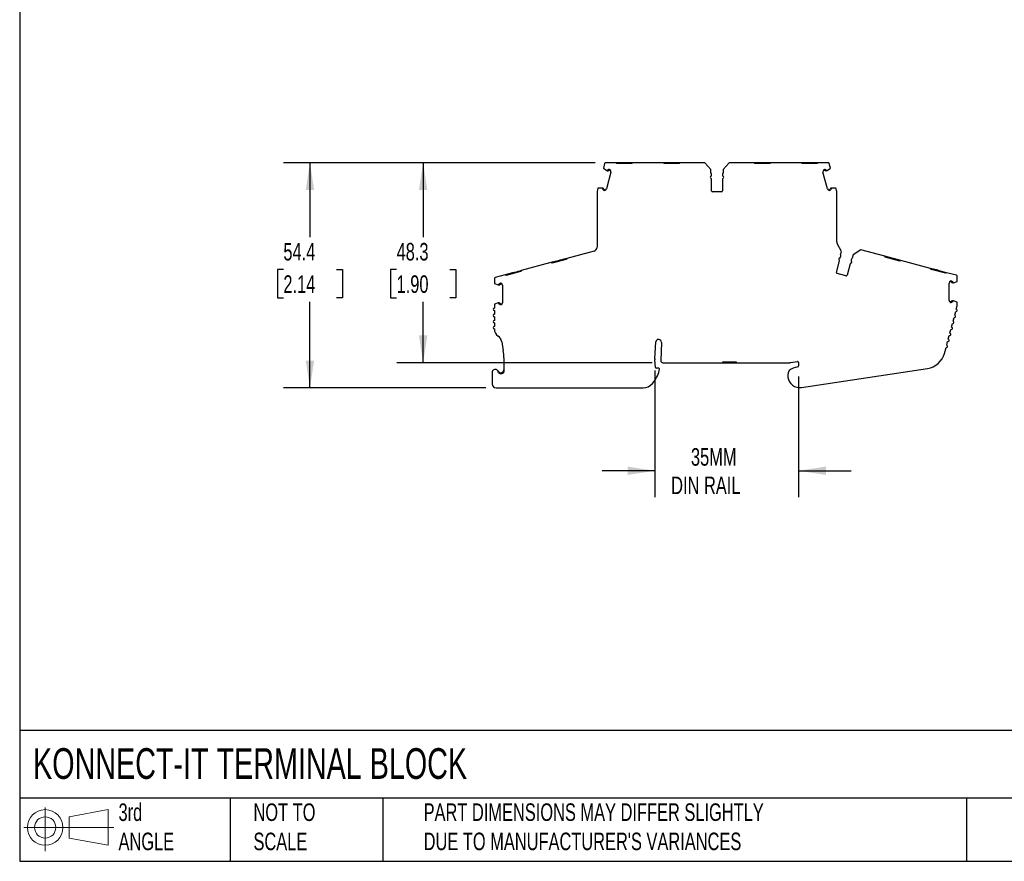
# Model space of a CAD drawing. Header units: millimetres. Extents: x 13 to 546, y 13 to 419.
# Tile 1 of 9: x 13 to 250, y 13 to 216. Entities that reach past the tile are written whole.
import ezdxf

# ---------------------------------------------------------------- set-up
doc = ezdxf.new("R2010")
doc.units = ezdxf.units.MM
doc.header["$LTSCALE"] = 2
doc.linetypes.add('SLD-Solid', pattern=[0])
doc.layers.add('DIMENSIONS', color=140, linetype='SLD-Solid', lineweight=25)
doc.layers.add('TEXT', color=140, linetype='SLD-Solid', lineweight=25)
doc.layers.add('SLD-DEFPOINTS', color=7, linetype='Continuous')
doc.styles.add('SLDTEXTSTYLE0', font='TXT', dxfattribs={"width": 0.7})
doc.dimstyles.new('SLDDIMSTYLE0', dxfattribs={"dimtxt": 4.316016, "dimasz": 6.604, "dimexe": 0, "dimexo": 0.0625, "dimgap": 1.079004, "dimtad": 0, "dimtih": 1, "dimtoh": 1, "dimrnd": 1e-09, "dimzin": 12, "dimdsep": 46, "dimtxsty": 'SLDTEXTSTYLE0', "dimsah": 1, "dimcen": 0.09, "dimadec": 0, "dimazin": 3, "dimtfac": 1, "dimtmove": 0, "dimatfit": 0, "dimfxl": 0, "dimfrac": 2, "dimtolj": 1, "dimtzin": 12, "dimarcsym": 0})
doc.dimstyles.new('SLDDIMSTYLE1', dxfattribs={"dimtxt": 4.316016, "dimasz": 6.604, "dimexe": 0, "dimexo": 0.0625, "dimgap": 1.079004, "dimtad": 0, "dimtih": 1, "dimtoh": 1, "dimrnd": 1e-09, "dimzin": 12, "dimdsep": 46, "dimtxsty": 'SLDTEXTSTYLE0', "dimsah": 1, "dimcen": 0.09, "dimadec": 0, "dimazin": 3, "dimtfac": 1, "dimtofl": 0, "dimtmove": 0, "dimatfit": 3, "dimfxl": 0, "dimfrac": 2, "dimtolj": 1, "dimtzin": 12, "dimarcsym": 0})

# ---------------------------------------------------------------- blocks, each defined once
blk = doc.blocks.new('Block11')
at = {"color": 7, "linetype": 'SLD-Solid', "lineweight": 18}
for p, q in [((5.18, 10.62), (5.18, 0)), ((10.96, 8.33), (20.35, 10.06)), ((20.35, 10.06), (20.35, 1.46)), ((10.96, 3.19), (10.96, 8.33)), ((0, 5.76), (21.75, 5.76)), ((10.96, 3.19), (20.35, 1.46))]:
    blk.add_line(p, q, dxfattribs=at)
for radius in [4.3, 2.57]:
    blk.add_circle((5.18, 5.76), radius, dxfattribs=at)
blk = doc.blocks.new('Block12')
at = {"layer": 'SLD-DEFPOINTS'}
blk.add_blockref('Block11', (0, 0), dxfattribs=at)
blk = doc.blocks.new('_D')
at = {"layer": 'DIMENSIONS'}
for p, q in [((166.08, 131.2), (166.08, 100.64)), ((200.78, 129.75), (200.78, 100.64)), ((166.08, 106.99), (153.38, 106.99)), ((200.78, 106.99), (213.48, 106.99))]:
    blk.add_line(p, q, dxfattribs=at)
for points in [[(166.08, 106.99), (159.47, 108.01), (159.47, 105.98)], [(200.78, 106.99), (207.38, 105.98), (207.38, 108.01)]]:
    blk.add_solid(points, dxfattribs=at)
at = {"layer": 'DIMENSIONS', "char_height": 4.233, "attachment_point": 1, "style": 'SLDTEXTSTYLE0'}
for s, insert in [('35MM', (174.79, 112.45)), ('DIN RAIL', (170.01, 105.59))]:
    blk.add_mtext(s, dxfattribs=dict(at, insert=insert))
blk = doc.blocks.new('_D_1')
at = {"layer": 'DIMENSIONS'}
for p, q in [((151.69, 181.36), (103.77, 181.36)), ((110.12, 181.36), (110.12, 163.4)), ((103.71, 155.57), (102.26, 155.57)), ((102.26, 155.57), (102.26, 148.71)), ((116.54, 155.57), (117.99, 155.57)), ((117.99, 155.57), (117.99, 148.71)), ((102.26, 148.71), (103.71, 148.71)), ((110.12, 133.09), (110.12, 147.75)), ((117.99, 148.71), (116.54, 148.71)), ((165.46, 133.09), (103.77, 133.09))]:
    blk.add_line(p, q, dxfattribs=at)
for points in [[(110.12, 181.36), (109.11, 174.76), (111.14, 174.76)], [(110.12, 133.09), (111.14, 139.69), (109.11, 139.69)]]:
    blk.add_solid(points, dxfattribs=at)
at = {"layer": 'DIMENSIONS', "char_height": 4.233, "attachment_point": 1, "style": 'SLDTEXTSTYLE0'}
for s, insert in [('48.3', (103.71, 162)), ('1.90', (103.71, 154.17))]:
    blk.add_mtext(s, dxfattribs=dict(at, insert=insert))
blk = doc.blocks.new('_D_2')
at = {"layer": 'DIMENSIONS'}
for p, q in [((151.69, 181.36), (76.44, 181.36)), ((82.79, 181.36), (82.79, 163.4)), ((76.37, 155.57), (74.92, 155.57)), ((74.92, 155.57), (74.92, 148.71)), ((89.2, 155.57), (90.65, 155.57)), ((90.65, 155.57), (90.65, 148.71)), ((74.92, 148.71), (76.37, 148.71)), ((82.79, 126.99), (82.79, 147.75)), ((90.65, 148.71), (89.2, 148.71)), ((125.24, 126.99), (76.44, 126.99))]:
    blk.add_line(p, q, dxfattribs=at)
for points in [[(82.79, 181.36), (81.77, 174.76), (83.8, 174.76)], [(82.79, 126.99), (83.8, 133.6), (81.77, 133.6)]]:
    blk.add_solid(points, dxfattribs=at)
at = {"layer": 'DIMENSIONS', "char_height": 4.233, "attachment_point": 1, "style": 'SLDTEXTSTYLE0'}
for s, insert in [('54.4', (76.37, 162)), ('2.14', (76.37, 154.17))]:
    blk.add_mtext(s, dxfattribs=dict(at, insert=insert))

msp = doc.modelspace()

# ---------------------------------------------------------------- linework, layer by layer
for p, q in [((153.938, 181.141), (153.636, 180.015)), ((156.714, 181.363), (154.228, 181.363)), ((156.914, 181.163), (156.714, 181.363)), ((158.514, 181.363), (156.714, 181.363)), ((160.514, 181.163), (156.914, 181.163)), ((158.514, 181.363), (158.514, 181.163)), ((158.914, 181.363), (158.514, 181.363)), ((158.914, 181.363), (158.914, 181.163)), ((160.714, 181.363), (160.514, 181.163)), ((168.154, 181.363), (160.714, 181.363)), ((168.354, 181.163), (168.154, 181.363)), ((169.954, 181.363), (168.154, 181.363)), ((171.954, 181.163), (168.354, 181.163)), ((169.954, 181.363), (169.954, 181.163)), ((170.354, 181.363), (169.954, 181.363)), ((170.354, 181.363), (170.354, 181.163)), ((172.154, 181.363), (171.954, 181.163)), ((178.104, 181.363), (172.154, 181.363)), ((179.611, 179.696), (178.104, 181.363)), ((184.051, 181.363), (182.549, 179.702)), ((190.001, 181.363), (184.051, 181.363)), ((190.201, 181.163), (190.001, 181.363)), ((193.801, 181.163), (190.201, 181.163)), ((191.801, 181.363), (191.801, 181.163)), ((192.201, 181.363), (191.801, 181.363)), ((192.201, 181.363), (192.201, 181.163)), ((194.001, 181.363), (192.201, 181.363)), ((194.001, 181.363), (193.801, 181.163)), ((201.441, 181.363), (194.001, 181.363)), ((201.641, 181.163), (201.441, 181.363)), ((205.241, 181.163), (201.641, 181.163)), ((203.241, 181.363), (203.241, 181.163)), ((203.641, 181.363), (203.241, 181.363)), ((203.641, 181.363), (203.641, 181.163)), ((205.441, 181.363), (203.641, 181.363)), ((205.441, 181.363), (205.241, 181.163)), ((207.91, 181.363), (205.441, 181.363)), ((208.501, 180.015), (208.199, 181.141)), ((153.636, 180.015), (154.465, 179.455)), ((155.464, 179.11), (154.378, 175.054)), ((154.465, 179.455), (154.523, 179.44)), ((154.523, 179.44), (154.668, 179.401)), ((154.72, 179.594), (154.649, 179.613)), ((155.456, 179.398), (155.031, 179.511)), ((155.254, 179.659), (155.083, 179.705)), ((179.611, 178.863), (179.611, 179.696)), ((179.761, 178.321), (179.761, 178.603)), ((182.394, 178.6), (182.394, 178.321)), ((182.549, 179.702), (182.549, 178.863)), ((207.76, 175.055), (206.673, 179.111)), ((207.106, 179.512), (206.681, 179.398)), ((207.054, 179.705), (206.883, 179.659)), ((207.488, 179.614), (207.417, 179.595)), ((207.614, 179.44), (207.469, 179.402)), ((207.614, 179.44), (207.672, 179.456)), ((207.672, 179.456), (208.501, 180.015)), ((179.761, 174.563), (179.761, 177.405)), ((182.394, 177.405), (182.394, 174.563)), ((152.126, 174.306), (152.126, 173.05)), ((152.344, 175.185), (152.143, 174.435)), ((153.339, 175.255), (152.344, 175.185)), ((153.398, 175.239), (153.339, 175.255)), ((153.543, 175.2), (153.398, 175.239)), ((153.42, 175.026), (153.491, 175.007)), ((153.75, 174.73), (153.921, 174.684)), ((153.802, 174.923), (154.226, 174.809)), ((182.194, 174.363), (179.961, 174.363)), ((207.911, 174.81), (208.335, 174.924)), ((208.216, 174.685), (208.387, 174.731)), ((208.74, 175.24), (208.595, 175.201)), ((208.646, 175.008), (208.717, 175.027)), ((208.798, 175.255), (208.74, 175.24)), ((209.793, 175.186), (208.798, 175.255)), ((210.001, 174.412), (209.793, 175.186)), ((210.011, 166.663), (210.011, 174.334)), ((152.126, 173.05), (152.126, 162.547)), ((210.011, 162.293), (210.011, 166.663)), ((152.125, 162.547), (152.125, 160.987)), ((152.126, 162.547), (152.125, 162.547)), ((211.116, 159.894), (210.121, 161.837)), ((151.384, 160.021), (144.858, 158.272)), ((210.9, 159.089), (211.116, 159.894)), ((215.836, 160.355), (213.956, 159.139)), ((221.583, 158.815), (215.836, 160.355)), ((140.994, 157.237), (133.807, 155.311)), ((142.733, 157.703), (140.994, 157.237)), ((141.239, 157.096), (140.994, 157.237)), ((144.716, 158.027), (141.239, 157.096)), ((143.119, 157.806), (142.733, 157.703)), ((142.733, 157.703), (142.784, 157.51)), ((143.119, 157.806), (143.171, 157.613)), ((144.858, 158.272), (144.716, 158.027)), ((209.932, 154.897), (210.668, 157.642)), ((210.905, 158.527), (210.978, 158.8)), ((213.211, 156.96), (212.475, 154.216)), ((213.52, 158.115), (213.448, 157.846)), ((213.956, 159.139), (213.739, 158.329)), ((221.725, 158.57), (221.583, 158.815)), ((225.202, 157.638), (221.725, 158.57)), ((223.322, 158.349), (223.27, 158.156)), ((223.708, 158.246), (223.322, 158.349)), ((223.708, 158.246), (223.656, 158.052)), ((225.447, 157.78), (223.708, 158.246)), ((225.447, 157.78), (225.202, 157.638)), ((232.633, 155.854), (225.447, 157.78)), ((131.682, 154.742), (129.944, 154.276)), ((133.666, 155.066), (130.189, 154.135)), ((132.069, 154.846), (131.682, 154.742)), ((131.682, 154.742), (131.734, 154.549)), ((132.069, 154.846), (132.12, 154.652)), ((133.807, 155.311), (133.666, 155.066)), ((212.23, 154.074), (210.074, 154.652)), ((232.775, 155.609), (232.633, 155.854)), ((234.372, 155.388), (232.633, 155.854)), ((236.252, 154.677), (232.775, 155.609)), ((234.372, 155.388), (234.32, 155.195)), ((234.758, 155.285), (234.372, 155.388)), ((234.758, 155.285), (234.707, 155.092)), ((236.497, 154.819), (234.758, 155.285)), ((236.497, 154.819), (236.252, 154.677)), ((238.882, 154.18), (236.497, 154.819)), ((127.32, 153.343), (127.32, 152.177)), ((127.32, 152.177), (128.265, 151.852)), ((129.944, 154.276), (127.542, 153.633)), ((128.975, 152.252), (128.798, 152.252)), ((130.189, 154.135), (129.944, 154.276)), ((237.104, 148.125), (237.104, 152.324)), ((237.626, 152.6), (237.187, 152.6)), ((237.626, 152.8), (237.449, 152.8)), ((238.022, 152.599), (237.948, 152.599)), ((238.098, 152.399), (237.948, 152.399)), ((238.098, 152.399), (238.159, 152.399)), ((238.159, 152.399), (239.104, 152.725)), ((239.104, 152.725), (239.104, 153.89)), ((128.265, 151.852), (128.325, 151.852)), ((128.325, 151.852), (128.475, 151.852)), ((128.475, 152.052), (128.402, 152.052)), ((129.237, 152.052), (128.798, 152.052)), ((129.32, 151.777), (129.32, 147.578)), ((128.265, 147.503), (127.321, 147.178)), ((128.325, 147.503), (128.265, 147.503)), ((128.475, 147.503), (128.325, 147.503)), ((237.187, 147.85), (237.626, 147.85)), ((237.449, 147.65), (237.626, 147.65)), ((237.948, 148.05), (238.098, 148.05)), ((237.948, 147.85), (238.022, 147.85)), ((238.159, 148.05), (238.098, 148.05)), ((239.102, 147.725), (238.159, 148.05)), ((239.102, 146.924), (239.102, 147.725)), ((127.321, 147.178), (127.321, 146.278)), ((127.321, 145.678), (127.321, 144.778)), ((128.402, 147.303), (128.475, 147.303)), ((128.798, 147.302), (129.237, 147.302)), ((128.798, 147.102), (128.975, 147.102)), ((238.481, 144.566), (238.714, 145.436)), ((238.869, 146.015), (239.092, 146.847)), ((127.321, 144.178), (127.321, 143.307)), ((127.321, 142.707), (127.321, 141.837)), ((238.093, 143.117), (238.326, 143.987)), ((127.321, 141.237), (127.321, 141.179)), ((237.316, 140.22), (237.549, 141.089)), ((237.705, 141.669), (237.937, 142.538)), ((129.113, 138.158), (129.486, 135.952)), ((166.078, 133.984), (166.326, 138.094)), ((167.674, 137.99), (167.501, 133.609)), ((236.54, 137.322), (236.773, 138.191)), ((236.928, 138.771), (237.161, 139.64)), ((236.01, 135.343), (236.385, 136.742)), ((129.625, 134.287), (129.625, 130.807)), ((166.191, 131.945), (166.078, 133.738)), ((167.501, 133.609), (167.501, 133.57)), ((182.496, 133.29), (185.696, 133.29)), ((182.496, 133.09), (182.496, 133.29)), ((182.996, 133.09), (182.996, 133.29)), ((185.196, 133.09), (185.196, 133.29)), ((185.696, 133.29), (185.696, 133.09)), ((198.853, 133.101), (200.551, 133.355)), ((200.781, 133.157), (200.781, 132.293)), ((166.981, 131.758), (166.391, 131.758)), ((167.138, 131.169), (167.179, 131.535)), ((168.001, 133.09), (182.496, 133.09)), ((182.996, 133.09), (185.196, 133.09)), ((185.696, 133.09), (198.705, 133.09)), ((200.632, 132.1), (199.481, 131.791)), ((201.455, 127.121), (231.922, 131.692)), ((126.786, 130.714), (126.786, 127.994)), ((129.125, 130.473), (129.125, 130.683)), ((198.181, 130.097), (198.181, 129.797)), ((127.781, 126.994), (163.213, 126.994))]:
    msp.add_line(p, q)
at = {"flags": 128}
for points in [[(160.714, 181.363), (160.331, 181.363), (159.89, 181.363), (159.412, 181.363), (158.914, 181.363)], [(172.154, 181.363), (171.771, 181.363), (171.33, 181.363), (170.852, 181.363), (170.354, 181.363)], [(191.801, 181.363), (191.303, 181.363), (190.824, 181.363), (190.383, 181.363), (190.001, 181.363)], [(203.241, 181.363), (202.743, 181.363), (202.264, 181.363), (201.823, 181.363), (201.441, 181.363)], [(144.858, 158.272), (144.488, 158.173), (144.062, 158.059), (143.6, 157.935), (143.119, 157.806)], [(223.322, 158.349), (222.841, 158.478), (222.379, 158.602), (221.953, 158.716), (221.583, 158.815)], [(133.807, 155.311), (133.438, 155.212), (133.012, 155.098), (132.55, 154.974), (132.069, 154.846)], [(182.496, 133.09), (182.506, 133.09), (182.534, 133.09), (182.58, 133.09), (182.643, 133.09), (182.718, 133.09), (182.805, 133.09), (182.899, 133.09), (182.996, 133.09)], [(185.196, 133.09), (185.294, 133.09), (185.388, 133.09), (185.474, 133.09), (185.55, 133.09), (185.612, 133.09), (185.658, 133.09), (185.687, 133.09), (185.696, 133.09)]]:
    msp.add_lwpolyline(points, dxfattribs=at)
for centre, radius, start, end in [((154.228, 181.063), 0.3, 90, 164.99993), ((207.91, 181.063), 0.3, 15.00008, 90), ((154.981, 179.24), 0.5, 131.64181, 156.38056), ((154.735, 179.652), 0.259, 254.99928, 318.77007), ((154.735, 179.652), 0.0593, 254.99928, 318.77007), ((155.006, 179.415), 0.3, 75.00001, 138.77007), ((155.006, 179.415), 0.1, 75.00001, 138.77007), ((154.981, 179.24), 0.5, 344.99995, 56.97464), ((179.461, 178.603), 0.3, 0.00003, 60.00033), ((179.561, 178.321), 0.2, 293.57818, 359.99995), ((182.694, 178.6), 0.3, 118.75455, 179.99999), ((182.594, 178.321), 0.2, 180.00007, 246.42189), ((207.156, 179.24), 0.5, 123.02391, 195.00032), ((207.132, 179.415), 0.3, 41.22993, 104.99999), ((207.132, 179.415), 0.1, 41.22993, 104.99999), ((207.402, 179.652), 0.259, 221.22993, 285.00072), ((207.402, 179.652), 0.0593, 221.22993, 285.00801), ((207.156, 179.24), 0.5, 23.61924, 48.35815), ((179.761, 177.863), 0.3, 113.57818, 246.42181), ((179.561, 177.405), 0.2, 0.00001, 66.42187), ((182.594, 177.405), 0.2, 113.57812, 180.00011), ((182.394, 177.863), 0.3, 293.57821, 66.42184), ((152.626, 174.306), 0.5, 164.99999, 179.99485), ((153.895, 175.184), 0.5, 173.61916, 198.3579), ((153.475, 174.95), 0.0593, 11.2299, 74.99823), ((153.828, 175.02), 0.3, 191.2297, 255.00056), ((153.475, 174.95), 0.259, 11.2299, 74.99924), ((153.828, 175.02), 0.1, 191.2293, 255.00056), ((153.895, 175.184), 0.5, 273.02502, 345.00018), ((179.961, 174.563), 0.2, 179.99999, 269.99991), ((182.194, 174.563), 0.2, 269.99995, 359.99991), ((208.243, 175.184), 0.5, 195.00007, 266.97427), ((208.309, 175.02), 0.1, 284.99999, 348.7701), ((208.309, 175.02), 0.3, 285.00014, 348.7701), ((208.662, 174.95), 0.259, 105.00076, 168.7701), ((208.662, 174.95), 0.0593, 105.00076, 168.7701), ((208.243, 175.184), 0.5, 341.64219, 6.38045), ((209.711, 174.334), 0.3, 0.0007, 15.0009), ((211.011, 162.293), 1, 180.00001, 207.12268), ((151.125, 160.987), 1, 285, 0), ((210.786, 158.085), 0.3, 98.57818, 231.42187), ((210.474, 157.694), 0.2, 345.00001, 51.42171), ((210.712, 158.579), 0.2, 278.57818, 344.99983), ((210.688, 158.877), 0.3, 344.99998, 44.99985), ((213.404, 156.909), 0.2, 98.57817, 164.99995), ((213.329, 157.403), 0.3, 278.57817, 51.42183), ((213.641, 157.794), 0.2, 165.00006, 231.42179), ((213.81, 158.037), 0.3, 103.75456, 164.99999), ((210.125, 154.845), 0.2, 165.00015, 255.00013), ((127.62, 153.343), 0.3, 105, 179.99996), ((128.798, 151.952), 0.3, 90.00001, 153.77007), ((128.82, 151.777), 0.5, 359.99994, 71.97464), ((212.282, 154.267), 0.2, 255.00017, 344.99988), ((237.604, 152.324), 0.5, 108.02391, 180.00025), ((237.626, 152.5), 0.3, 26.22993, 89.99999), ((237.626, 152.5), 0.1, 26.22993, 89.99999), ((237.948, 152.659), 0.259, 206.22993, 270.00072), ((237.948, 152.659), 0.0593, 206.22993, 270.00801), ((237.604, 152.324), 0.5, 8.61924, 33.35815), ((238.804, 153.89), 0.3, 0.00008, 75), ((128.82, 151.777), 0.5, 146.64181, 171.38056), ((128.475, 152.111), 0.0593, 269.99928, 333.77007), ((128.475, 152.111), 0.259, 269.99928, 333.77007), ((128.798, 151.952), 0.1, 90.00001, 153.77007), ((128.82, 147.578), 0.5, 188.61916, 213.3579), ((128.475, 147.243), 0.259, 26.2299, 89.99924), ((128.82, 147.578), 0.5, 288.02502, 0.00017), ((237.604, 148.125), 0.5, 179.99968, 251.97277), ((237.626, 147.95), 0.1, 269.99999, 333.7701), ((237.626, 147.95), 0.3, 270.00012, 333.7701), ((237.948, 147.791), 0.259, 90.00076, 153.7701), ((237.948, 147.791), 0.0593, 90.00076, 153.7701), ((237.604, 148.125), 0.5, 326.64254, 351.38086), ((127.322, 145.978), 0.3, 90.06606, 269.93405), ((128.475, 147.243), 0.0593, 26.2299, 89.99823), ((128.798, 147.402), 0.3, 206.2297, 270.00056), ((128.798, 147.402), 0.1, 206.2293, 270.00056), ((238.792, 145.725), 0.3, 254.96687, 75.03315), ((238.802, 146.924), 0.3, 345.0007, 0.0009), ((127.322, 144.478), 0.3, 90.04424, 269.95588), ((127.322, 143.007), 0.3, 90.04424, 269.95588), ((238.015, 142.828), 0.3, 254.94243, 75.05759), ((238.404, 144.276), 0.3, 254.97156, 75.02846), ((127.322, 141.537), 0.3, 90.04424, 269.95588), ((129.321, 141.179), 2, 180, 236.97165), ((237.627, 141.379), 0.3, 254.97156, 75.02846), ((127.141, 137.825), 2, 9.58258, 56.97165), ((166.999, 138.034), 0.676, 356.23689, 174.91577), ((236.851, 138.481), 0.3, 254.90981, 75.09021), ((237.239, 139.93), 0.3, 254.94243, 75.05759), ((119.625, 134.287), 10, 359.99998, 9.58252), ((236.463, 137.032), 0.3, 254.88068, 75.11934), ((168.075, 133.863), 2, 176.54862, 183.60094), ((168.001, 133.59), 0.5, 182.26009, 270), ((200.581, 133.157), 0.2, 360, 98.52493), ((231.18, 136.637), 5, 278.53185, 345.00001), ((127.536, 130.714), 0.75, 354.87432, 180.00001), ((128.875, 131.39), 0.75, 206.78328, 289.47123), ((128.875, 131.39), 0.95, 231.4471, 322.13634), ((159.039, 133.437), 8.411, 320.48577, 344.35997), ((166.391, 131.958), 0.2, 183.60096, 270), ((166.981, 131.558), 0.2, 353.60082, 90.00019), ((199.934, 130.097), 1.754, 104.99998, 180.00001), ((198.705, 134.09), 1, 270.00005, 278.52504), ((200.581, 132.293), 0.2, 285.00039, 0), ((199.934, 129.797), 1.754, 180, 187.94871), ((201.03, 129.95), 2.86, 187.94871, 278.53185), ((127.786, 127.994), 1, 180.00001, 269.71067), ((163.213, 129.994), 3, 270, 320.48577)]:
    msp.add_arc(centre, radius, start, end)
msp.add_open_spline([(129.125, 130.683), (129.145, 130.69), (129.186, 130.706), (129.246, 130.737), (129.305, 130.775), (129.362, 130.818), (129.415, 130.868), (129.465, 130.925), (129.508, 130.985), (129.545, 131.05), (129.581, 131.13), (129.616, 131.244), (129.622, 131.336), (129.625, 131.39)], degree=3, knots=[0, 0, 0, 0, 0.0601466, 0.123526, 0.1905341, 0.2615058, 0.3367234, 0.4164239, 0.5008066, 0.5802087, 0.6668444, 0.8048313, 1, 1, 1, 1])
at = {"layer": 'TEXT'}
for p, q in [((12.7, 419.1), (12.7, 12.7)), ((546.1, 44.252), (12.7, 44.252)), ((546.1, 27.94), (12.7, 27.94)), ((63.5, 27.94), (63.5, 12.7)), ((100.423, 27.94), (100.423, 12.7)), ((241.293, 27.94), (241.293, 12.7)), ((12.7, 12.7), (546.1, 12.7))]:
    msp.add_line(p, q, dxfattribs=at)

# ---------------------------------------------------------------- block references
at = {"layer": 'SLD-DEFPOINTS'}
msp.add_blockref('Block12', (13.676, 15.108), dxfattribs=at)

# ---------------------------------------------------------------- texts
at = {"layer": 'TEXT', "attachment_point": 1, "style": 'SLDTEXTSTYLE0'}
for s, insert, char_height in [('KONNECT-IT TERMINAL BLOCK', (15.931, 40.013), 7.40833), ('3rd^JANGLE', (36.564, 26.675), 4.2333), ('NOT TO^JSCALE', (69.15, 26.675), 4.23333), ("PART DIMENSIONS MAY DIFFER SLIGHTLY ^JDUE TO MANUFACTURER'S VARIANCES", (110.239, 26.682), 4.23333)]:
    msp.add_mtext(s, dxfattribs=dict(at, insert=insert, char_height=char_height))

# ---------------------------------------------------------------- dimensions: what is measured, and where the dimension line sits
at = {"layer": 'DIMENSIONS'}
for base, p1, angle, picture, middle in [((82.786, 181.363), (127.781, 126.994), 90, '_D_2', (82.786, 155.574)), ((110.125, 181.363), (168.001, 133.09), 270, '_D_1', (110.125, 155.574))]:
    dim = msp.add_linear_dim(base=base, p1=p1, p2=(154.228, 181.363), angle=angle, dimstyle='SLDDIMSTYLE1', dxfattribs=at)
    dim.commit()
    dim.dimension.update_dxf_attribs({"geometry": picture, "text_midpoint": middle, "dimtype": 160})
dim = msp.add_linear_dim(base=(166.078, 106.994), p1=(200.781, 132.293), p2=(166.078, 133.738), text='35MM\\PDIN RAIL', dimstyle='SLDDIMSTYLE0', dxfattribs=at)
dim.commit()
dim.dimension.update_dxf_attribs({"geometry": '_D', "text_midpoint": (183.136, 106.994), "dimtype": 160})

doc.saveas('drawing.dxf')
